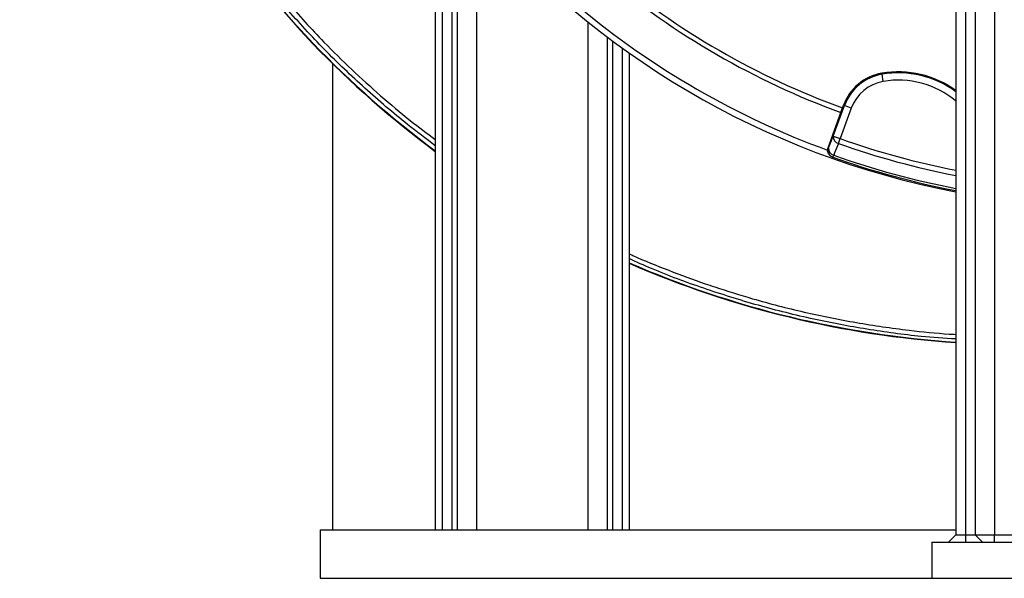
# Model space of a CAD drawing. Header units: millimetres. Extents: x 8 to 816, y 4 to 1104.
# Tile 1 of 16: x 8 to 415, y 4 to 235. Entities that reach past the tile are written whole.
import ezdxf

# ---------------------------------------------------------------- set-up
doc = ezdxf.new("R2010")
doc.units = ezdxf.units.MM

msp = doc.modelspace()

# ---------------------------------------------------------------- linework, layer by layer
at = {"color": 7, "linetype": 'Continuous', "lineweight": 25}
for p, q in [((394.87, 776.08), (394.87, 22.08)), ((398.87, 776.08), (398.87, 22.08)), ((402.87, 776.08), (402.87, 22.08)), ((410.87, 776.08), (410.87, 22.08)), ((188.87, 288.16), (188.87, 24.08)), ((186.68, 272.76), (186.68, 24.08)), ((179.87, 269.08), (179.87, 24.08)), ((182.69, 269.08), (182.69, 24.08)), ((129.39, 225.04), (129.26, 224.92)), ((250.87, 227.71), (250.87, 24.08)), ((259.87, 221.13), (259.87, 24.08)), ((137.37, 216.74), (137.37, 24.08)), ((364.3, 212.72), (364.37, 212.3)), ((364.87, 209.34), (364.37, 212.3)), ((344.25, 186.74), (348.85, 199.36)), ((348.05, 198.39), (348.45, 199.5)), ((348.45, 199.5), (348.85, 199.36)), ((351.67, 198.33), (348.85, 199.36)), ((342.06, 181.95), (348.05, 198.39)), ((351.67, 198.33), (347.07, 185.71)), ((344.25, 186.74), (347.07, 185.71)), ((346.36, 183.71), (347.07, 185.71)), ((342.06, 181.95), (342.29, 181.87)), ((343.88, 178.1), (344.1, 178.02)), ((344.1, 178.02), (344.4, 178.85)), ((132.37, 24.08), (132.37, 4.08)), ((132.37, 24.08), (394.87, 24.08)), ((394.87, 22.08), (391.87, 19.08)), ((394.87, 22.08), (398.87, 22.08)), ((398.87, 22.08), (402.87, 22.08)), ((398.87, 22.08), (398.87, 19.08)), ((402.87, 22.08), (405.87, 19.08)), ((402.87, 22.08), (410.87, 22.08)), ((410.87, 19.08), (410.87, 22.08)), ((410.87, 22.08), (478.87, 22.08)), ((384.87, 19.08), (504.87, 19.08)), ((384.87, 19.08), (384.87, 4.08)), ((132.37, 4.08), (384.87, 4.08)), ((384.87, 4.08), (504.87, 4.08))]:
    msp.add_line(p, q, dxfattribs=at)
at = {"color": 8, "linetype": 'Continuous', "lineweight": 25}
for p, q in [((196.87, 278.48), (196.87, 24.08)), ((242.87, 233.94), (242.87, 24.08)), ((253.05, 226.07), (253.05, 24.08)), ((257.04, 223.15), (257.04, 24.08)), ((394.77, 201.33), (394.87, 201.45))]:
    msp.add_line(p, q, dxfattribs=at)
at = {"color": 7, "linetype": 'Continuous', "lineweight": 25, "flags": 128}
for points in [[(342.29, 181.87), (343.25, 184.25), (344.25, 186.74)], [(346.36, 183.71), (344.77, 179.78), (344.4, 178.85)]]:
    msp.add_lwpolyline(points, dxfattribs=at)
at = {"color": 7, "linetype": 'Continuous', "lineweight": 25}
for centre, radius, start, end in [((451.61, 529.38), 443.4, 162.7757, 223.3649), ((451.61, 529.38), 443.23, 162.7762, 223.3648), ((459.87, 504.08), 346.5, 181.5711, 259.1878), ((459.87, 504.08), 327.5, 230.0916, 249.9084), ((459.87, 504.08), 325.5, 230.0922, 249.9078), ((459.87, 504.08), 344, 230.0597, 249.9374), ((421.77, 506.77), 406.2, 223.9369, 233.4503), ((421.77, 506.77), 406.03, 223.9371, 233.4321), ((367.74, 192.48), 20.52, 99.6514, 160), ((367.74, 192.48), 20.1, 99.6514, 160), ((371.09, 172.77), 40.52, 54.0775, 99.6514), ((367.74, 192.48), 17.1, 99.6514, 160), ((371.09, 172.77), 37.1, 50.3486, 99.6514), ((347, 186.41), 2.77, 173.1027, 256.6642), ((345.11, 180.85), 3, 159.983, 250.4357), ((345.04, 181.54), 2.77, 173.0972, 256.6441), ((459.87, 504.08), 346, 250.4534, 259.172), ((421.77, 506.77), 406.03, 246.5003, 266.2013), ((421.77, 506.77), 406.2, 246.5111, 266.2029)]:
    msp.add_arc(centre, radius, start, end, dxfattribs=at)
at = {"color": 8, "linetype": 'Continuous', "lineweight": 25}
for centre, radius, start, end in [((371.09, 172.77), 40.1, 53.6387, 99.6514), ((459.87, 504.08), 339.88, 250.4915, 258.9746), ((459.87, 504.08), 337.76, 250.4915, 258.9044), ((459.87, 504.08), 345.12, 250.4534, 259.1441)]:
    msp.add_arc(centre, radius, start, end, dxfattribs=at)
for points, knots in [([(23.97, 427.22), (23.97, 427.22), (25.76, 419.76), (29.72, 404.92), (36.84, 382.96), (45.07, 361.45), (54.56, 340.08), (65.32, 318.98), (77.24, 298.46), (90.05, 278.9), (103.69, 260.28), (115.84, 245.4), (126, 233.89), (134.89, 224.42), (145.27, 214.2), (157.23, 203.39), (168.69, 193.66), (176.43, 187.89), (179.87, 185.34)], [0, 0, 0, 0, 0, 0.078437, 0.156874, 0.235852, 0.313747, 0.395775, 0.477803, 0.556218, 0.634633, 0.713591, 0.752538, 0.791483, 0.846401, 0.901343, 0.956265, 1, 1, 1, 1]), ([(179.87, 182.69), (176.02, 185.62), (166.05, 193.2), (150.69, 206.39), (136.71, 219.69), (126.05, 230.9), (115.8, 242.4), (103.29, 257.55), (89.1, 276.75), (75.95, 296.77), (64.1, 317.11), (53.5, 337.73), (44.01, 358.83), (35.53, 380.74), (28.05, 403.32), (24.04, 418.95), (22.04, 426.76)], [0, 0, 0, 0, 0.048881, 0.126793, 0.204702, 0.244013, 0.283326, 0.360563, 0.442695, 0.524827, 0.60283, 0.680833, 0.759377, 0.836838, 0.918419, 1, 1, 1, 1]), ([(259.87, 138.18), (260.38, 137.95), (265.75, 135.46), (276.24, 131.27), (287.57, 127.06), (299.13, 123.14), (312.66, 118.93), (332.16, 113.89), (353.72, 109.52), (373.74, 106.69), (387.48, 105.23), (393.95, 104.89), (394.87, 104.85)], [0, 0, 0, 0, 0.012115, 0.127184, 0.242207, 0.271573, 0.389058, 0.546323, 0.703706, 0.860971, 0.980294, 1, 1, 1, 1]), ([(394.87, 102.94), (390.1, 103.26), (377.8, 104.07), (358.22, 106.79), (335.74, 111.01), (313.21, 116.62), (290.86, 123.66), (273.05, 130.19), (262.96, 134.75), (259.87, 136.15)], [0, 0, 0, 0, 0.102442, 0.264504, 0.424044, 0.593261, 0.762477, 0.927001, 1, 1, 1, 1])]:
    msp.add_open_spline(points, degree=3, knots=knots, dxfattribs=at)
at = {"color": 7, "linetype": 'Continuous', "lineweight": 25}
msp.add_open_spline([(343.88, 178.1), (343.69, 178.17), (343.51, 178.25), (343.18, 178.45), (343.02, 178.57), (342.72, 178.84), (342.59, 178.98), (342.36, 179.3), (342.25, 179.47), (342.09, 179.83), (342.02, 180.01), (341.92, 180.39), (341.89, 180.59), (341.88, 180.98), (341.89, 181.18), (341.95, 181.57), (342, 181.77), (342.06, 181.95)], degree=3, knots=[0, 0, 0, 0, 0.125, 0.125, 0.25, 0.25, 0.375, 0.375, 0.5, 0.5, 0.625, 0.625, 0.75, 0.75, 0.875, 0.875, 1, 1, 1, 1], dxfattribs=at)

doc.saveas('drawing.dxf')
